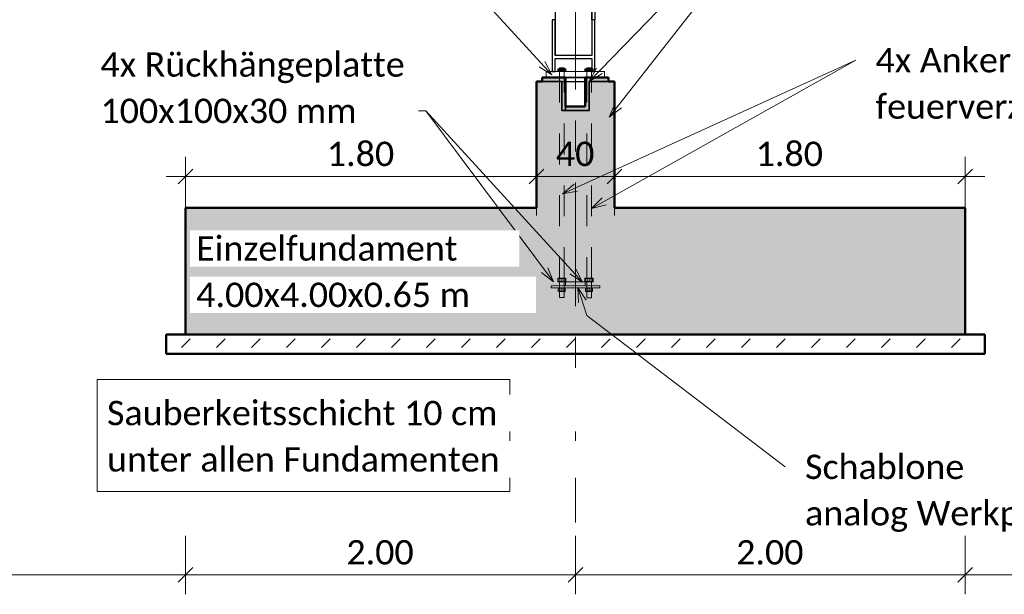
# Model space of a CAD drawing. Header units: metres. Extents: x -3 to 135, y -4 to 27.
# Tile 62 of 81: x 86.48 to 91.53, y -2.48 to 0.47. Entities that reach past the tile are written whole.
import ezdxf

# ---------------------------------------------------------------- set-up
doc = ezdxf.new("R2010")
doc.units = ezdxf.units.M
for name, pattern in [('Rasterlinie', [1.11125, 0.635, -0.15875, 0.15875, -0.15875]), ('Strich', [0.3175, 0.15875, -0.15875]), ('Verdeckt', [0.15, 0.1, -0.05])]:
    doc.linetypes.add(name, pattern=pattern)
for name, color, linetype, lineweight in [('_Verdeckte Linien_', 7, 'Strich', 18), ('A-ANNO-DIMS', 211, 'Continuous', 9), ('A-ANNO-DIMS-50', 211, 'Continuous', 9), ('A-DETL-THIN', 151, 'Continuous', 18), ('A-FLOR', 192, 'Continuous', 35), ('A-FLOR-PATT', 8, 'Continuous', 50), ('S-BEAM', 12, 'Continuous', 35), ('S-FNDN', 32, 'Continuous', 35), ('S-FNDN-HDLN', 4, 'Verdeckt', 25), ('S-GRID', 1, 'Continuous', 9), ('Text', 250, 'Continuous', 9), ('Tragwerksverbindungen', 7, 'Continuous', 18)]:
    doc.layers.add(name, color=color, linetype=linetype, lineweight=lineweight)
doc.styles.add('Calibri_1', font='calibri.ttf', dxfattribs={"height": 0.125})
doc.dimstyles.new('DIM25', dxfattribs={"dimscale": 0.3048, "dimtxt": 0.147169, "dimasz": 0.246063, "dimexe": 0.328084, "dimexo": 0.0625, "dimgap": 0.016404, "dimtad": 1, "dimrnd": 0.001, "dimzin": 0, "dimdsep": 46, "dimtxsty": 'Calibri_1', "dimblk1": 'OBLIQUE', "dimblk2": 'OBLIQUE', "dimsah": 1, "dimcen": 0.09, "dimdle": 0.328084, "dimadec": 0, "dimazin": 0, "dimtfac": 1, "dimtdec": 4, "dimtix": 1, "dimtmove": 0, "dimatfit": 3, "dimfxl": 0.656168, "dimfxlon": 1, "dimtvp": 1, "dimtolj": 1, "dimtzin": 0, "dimlwd": 18, "dimlwe": 18, "dimarcsym": 2})
doc.dimstyles.new('DIM25_1', dxfattribs={"dimscale": 0.3048, "dimtxt": 0.147169, "dimasz": 0.246063, "dimexe": 0.328084, "dimexo": 0.0625, "dimgap": 0.016404, "dimtad": 1, "dimdec": 1, "dimlfac": 100, "dimrnd": 0.1, "dimdsep": 46, "dimtxsty": 'Calibri_1', "dimblk1": 'OBLIQUE', "dimblk2": 'OBLIQUE', "dimsah": 1, "dimcen": 0.09, "dimdle": 0.328084, "dimadec": 0, "dimazin": 0, "dimtfac": 1, "dimtdec": 4, "dimtix": 1, "dimtmove": 0, "dimatfit": 3, "dimfxl": 0.656168, "dimfxlon": 1, "dimtvp": 1, "dimtolj": 1, "dimtzin": 0, "dimlwd": 18, "dimlwe": 18, "dimarcsym": 2})
pattern_1 = [(45, (72.76133, 2.195), (-0.0898026, 0.0898026), [0.0635, -0.0635])]

# ---------------------------------------------------------------- blocks, each defined once
blk = doc.blocks.new('SP-TV-AP-Rechteck_002 - AP-Rechteck-1128527-1 - 1')
at = {"layer": 'Tragwerksverbindungen'}
for p, q in [((2.4135, 0.2), (2.7135, 0.2)), ((2.4135, 0.17), (2.4135, 0.2)), ((2.7135, 0.17), (2.4135, 0.17)), ((2.7135, 0.2), (2.7135, 0.17))]:
    blk.add_line(p, q, dxfattribs=at)
blk = doc.blocks.new('SP-TV-AP-Rechteck_002 - AP-Rechteck-1128540-1 - 1')
at = {"layer": 'Tragwerksverbindungen'}
for p, q in [((2.4385, -0.9), (2.6885, -0.9)), ((2.4385, -0.91), (2.4385, -0.9)), ((2.6885, -0.9), (2.6885, -0.91)), ((2.6885, -0.91), (2.4385, -0.91))]:
    blk.add_line(p, q, dxfattribs=at)
blk = doc.blocks.new('SP-TV-Schraube_Mutter_001 - M24-V46-1 - 1')
at = {"layer": 'Tragwerksverbindungen', "linetype": 'Strich'}
for points in [[(10.4831, 0.2), (10.4831, 0.215), (10.4727, 0.215), (10.4727, 0.2)], [(10.4831, 0.2), (10.5039, 0.2), (10.5039, 0.215), (10.4831, 0.215)], [(10.5143, 0.2), (10.5143, 0.215), (10.5039, 0.215), (10.5039, 0.2)]]:
    blk.add_hatch(color=142, dxfattribs=at).paths.add_polyline_path(points)
at = {"layer": '_Verdeckte Linien_'}
for p, q in [((10.4815, 0.2), (10.4815, -0.8605)), ((10.5055, -0.8605), (10.5055, 0.2)), ((10.4727, -0.8605), (10.4831, -0.8605)), ((10.4727, -0.8795), (10.4727, -0.8605)), ((10.4831, -0.8795), (10.4727, -0.8795)), ((10.4815, -0.8795), (10.4815, -0.9602)), ((10.4831, -0.8605), (10.5039, -0.8605)), ((10.4831, -0.8795), (10.4831, -0.8605)), ((10.5039, -0.8795), (10.4831, -0.8795)), ((10.5039, -0.8605), (10.5143, -0.8605)), ((10.5039, -0.8795), (10.5039, -0.8605)), ((10.5143, -0.8795), (10.5039, -0.8795)), ((10.5055, -0.9602), (10.5055, -0.8795)), ((10.5143, -0.8795), (10.5143, -0.8605)), ((10.4815, -0.9602), (10.4935, -0.9602)), ((10.4819, -0.9602), (10.4935, -0.9602)), ((10.4935, -0.9602), (10.5051, -0.9602)), ((10.4935, -0.9602), (10.5055, -0.9602))]:
    blk.add_line(p, q, dxfattribs=at)
at = {"layer": 'Tragwerksverbindungen'}
for p, q in [((10.4727, 0.215), (10.4831, 0.215)), ((10.4727, 0.2), (10.4727, 0.215)), ((10.4831, 0.215), (10.5039, 0.215)), ((10.4831, 0.2), (10.4831, 0.215)), ((10.5039, 0.215), (10.5143, 0.215)), ((10.5039, 0.2), (10.5039, 0.215)), ((10.5143, 0.2), (10.5143, 0.215)), ((10.4831, 0.2), (10.4727, 0.2)), ((10.5039, 0.2), (10.4831, 0.2)), ((10.5143, 0.2), (10.5039, 0.2))]:
    blk.add_line(p, q, dxfattribs=at)
blk = doc.blocks.new('SP-TV-Mutter_001 - M24-V47-1 - 1')
at = {"layer": '_Verdeckte Linien_'}
for p, q in [((10.4773, -0.91), (10.4755, -0.911)), ((10.4755, -0.9264), (10.4755, -0.9126)), ((10.4755, -0.928), (10.4773, -0.929)), ((10.4819, -0.91), (10.4779, -0.91)), ((10.4935, -0.91), (10.4779, -0.91)), ((10.4779, -0.929), (10.4935, -0.929)), ((10.4779, -0.929), (10.4819, -0.929)), ((10.5092, -0.91), (10.4935, -0.91)), ((10.4935, -0.9264), (10.4935, -0.9126)), ((10.4935, -0.929), (10.5092, -0.929)), ((10.5092, -0.91), (10.5052, -0.91)), ((10.5052, -0.929), (10.5092, -0.929)), ((10.5115, -0.911), (10.5097, -0.91)), ((10.5097, -0.929), (10.5115, -0.928)), ((10.5115, -0.9264), (10.5115, -0.9126))]:
    blk.add_line(p, q, dxfattribs=at)
for points in [[(10.4755, -0.9126), (10.4755, -0.9116), (10.4755, -0.911), (10.4755, -0.911)], [(10.4755, -0.911), (10.4755, -0.911), (10.4755, -0.9116), (10.4755, -0.9126)], [(10.4935, -0.9126), (10.4906, -0.9116), (10.4846, -0.9105), (10.4786, -0.9116), (10.4755, -0.9126)], [(10.4755, -0.9264), (10.4755, -0.9274), (10.4755, -0.928), (10.4755, -0.928)], [(10.4755, -0.928), (10.4755, -0.928), (10.4755, -0.9274), (10.4755, -0.9264)], [(10.4755, -0.9264), (10.4786, -0.9274), (10.4846, -0.9285), (10.4906, -0.9274), (10.4935, -0.9264)], [(10.5115, -0.9126), (10.5086, -0.9116), (10.5026, -0.9105), (10.4966, -0.9116), (10.4935, -0.9126)], [(10.4935, -0.9264), (10.4966, -0.9274), (10.5026, -0.9285), (10.5086, -0.9274), (10.5115, -0.9264)], [(10.5115, -0.9126), (10.5115, -0.9116), (10.5115, -0.911), (10.5115, -0.911)], [(10.5115, -0.911), (10.5115, -0.911), (10.5115, -0.9116), (10.5115, -0.9126)], [(10.5115, -0.9264), (10.5115, -0.9274), (10.5115, -0.928), (10.5115, -0.928)], [(10.5115, -0.928), (10.5115, -0.928), (10.5115, -0.9274), (10.5115, -0.9264)]]:
    blk.add_open_spline(points, degree=3, dxfattribs=at)
blk = doc.blocks.new('SP-TV-Schraube_Mutter_001 - M24-V49-1 - 1')
at = {"layer": 'Tragwerksverbindungen', "linetype": 'Strich'}
for points in [[(10.6231, 0.2), (10.6231, 0.215), (10.6127, 0.215), (10.6127, 0.2)], [(10.6231, 0.2), (10.6439, 0.2), (10.6439, 0.215), (10.6231, 0.215)], [(10.6439, 0.2), (10.6475, 0.2), (10.6475, 0.215), (10.6439, 0.215)]]:
    blk.add_hatch(color=142, dxfattribs=at).paths.add_polyline_path(points)
at = {"layer": '_Verdeckte Linien_'}
for p, q in [((10.6476, 0.215), (10.6543, 0.215)), ((10.6543, 0.215), (10.6543, 0.2)), ((10.6215, 0.2), (10.6215, -0.8606)), ((10.6455, -0.8606), (10.6455, 0.2)), ((10.6127, -0.8606), (10.6231, -0.8606)), ((10.6127, -0.8606), (10.6127, -0.8796)), ((10.6231, -0.8796), (10.6127, -0.8796)), ((10.6215, -0.8796), (10.6215, -0.9617)), ((10.6231, -0.8606), (10.6439, -0.8606)), ((10.6231, -0.8796), (10.6231, -0.8606)), ((10.6439, -0.8796), (10.6231, -0.8796)), ((10.6439, -0.8606), (10.6543, -0.8606)), ((10.6439, -0.8606), (10.6439, -0.8796)), ((10.6543, -0.8796), (10.6439, -0.8796)), ((10.6455, -0.9617), (10.6455, -0.8796)), ((10.6543, -0.8606), (10.6543, -0.8796)), ((10.6215, -0.9617), (10.6335, -0.9617)), ((10.6219, -0.9617), (10.6335, -0.9617)), ((10.6335, -0.9617), (10.6451, -0.9617)), ((10.6335, -0.9617), (10.6455, -0.9617))]:
    blk.add_line(p, q, dxfattribs=at)
at = {"layer": 'Tragwerksverbindungen'}
for p, q in [((10.6127, 0.215), (10.6231, 0.215)), ((10.6127, 0.215), (10.6127, 0.2)), ((10.6231, 0.215), (10.6439, 0.215)), ((10.6231, 0.2), (10.6231, 0.215)), ((10.6439, 0.215), (10.6475, 0.215)), ((10.6439, 0.215), (10.6439, 0.2)), ((10.6231, 0.2), (10.6127, 0.2)), ((10.6439, 0.2), (10.6231, 0.2)), ((10.6543, 0.2), (10.6439, 0.2))]:
    blk.add_line(p, q, dxfattribs=at)
blk = doc.blocks.new('SP-TV-Mutter_001 - M24-1128538-1 - 1')
at = {"layer": '_Verdeckte Linien_'}
for p, q in [((2.6173, -0.91), (2.6155, -0.911)), ((2.6155, -0.9126), (2.6155, -0.9264)), ((2.6155, -0.928), (2.6173, -0.929)), ((2.6219, -0.91), (2.6179, -0.91)), ((2.6335, -0.91), (2.6179, -0.91)), ((2.6179, -0.929), (2.6335, -0.929)), ((2.6179, -0.929), (2.6219, -0.929)), ((2.6492, -0.91), (2.6335, -0.91)), ((2.6335, -0.9264), (2.6335, -0.9126)), ((2.6335, -0.929), (2.6492, -0.929)), ((2.6492, -0.91), (2.6452, -0.91)), ((2.6452, -0.929), (2.6492, -0.929)), ((2.6515, -0.911), (2.6497, -0.91)), ((2.6497, -0.929), (2.6515, -0.928)), ((2.6515, -0.9126), (2.6515, -0.9264))]:
    blk.add_line(p, q, dxfattribs=at)
for points in [[(2.6335, -0.9126), (2.6305, -0.9116), (2.6244, -0.9105), (2.6185, -0.9116), (2.6155, -0.9126)], [(2.6155, -0.9126), (2.6155, -0.9116), (2.6155, -0.911), (2.6155, -0.911)], [(2.6155, -0.911), (2.6155, -0.911), (2.6155, -0.9116), (2.6155, -0.9126)], [(2.6155, -0.9264), (2.6185, -0.9274), (2.6244, -0.9285), (2.6305, -0.9274), (2.6335, -0.9264)], [(2.6155, -0.9264), (2.6155, -0.9274), (2.6155, -0.928), (2.6155, -0.928)], [(2.6155, -0.928), (2.6155, -0.928), (2.6155, -0.9274), (2.6155, -0.9264)], [(2.6515, -0.9126), (2.6486, -0.9116), (2.6426, -0.9105), (2.6366, -0.9116), (2.6335, -0.9126)], [(2.6335, -0.9264), (2.6366, -0.9274), (2.6426, -0.9285), (2.6486, -0.9274), (2.6515, -0.9264)], [(2.6515, -0.9126), (2.6515, -0.9116), (2.6515, -0.911), (2.6515, -0.911)], [(2.6515, -0.911), (2.6515, -0.911), (2.6515, -0.9116), (2.6515, -0.9126)], [(2.6515, -0.9264), (2.6515, -0.9274), (2.6515, -0.928), (2.6515, -0.928)], [(2.6515, -0.928), (2.6515, -0.928), (2.6515, -0.9274), (2.6515, -0.9264)]]:
    blk.add_open_spline(points, degree=3, dxfattribs=at)
blk = doc.blocks.new('SP-TV-AP-Rechteck_002 - AP-Rechteck-1128539-1 - 1')
at = {"layer": '_Verdeckte Linien_'}
for p, q in [((2.5135, -0.88), (2.6135, -0.88)), ((2.5135, -0.9), (2.5135, -0.88)), ((2.6135, -0.9), (2.5135, -0.9)), ((2.6135, -0.88), (2.6135, -0.9))]:
    blk.add_line(p, q, dxfattribs=at)
blk = doc.blocks.new('DIMBLOCK131-1 - 1')
at = {"layer": 'A-ANNO-DIMS-50', "lineweight": 18}
for p, q in [((91.3309, -2.3844), (91.3309, -2.1844)), ((95.3309, -2.3844), (95.3309, -2.1844)), ((95.3309, -2.3844), (91.3309, -2.3844)), ((91.3309, -2.3844), (91.3309, -2.4844)), ((95.3309, -2.3844), (95.3309, -2.4844))]:
    blk.add_line(p, q, dxfattribs=at)
at = {"layer": 'A-ANNO-DIMS-50', "lineweight": 35}
for p, q in [((91.3309, -2.3844), (91.3684, -2.3469)), ((95.3309, -2.3844), (95.3684, -2.3469)), ((91.3309, -2.3844), (91.2934, -2.4219)), ((95.3309, -2.3844), (95.2934, -2.4219))]:
    blk.add_line(p, q, dxfattribs=at)
at = {"layer": 'A-ANNO-DIMS-50', "color": 0, "lineweight": 18, "insert": (93.1557, -2.2061), "char_height": 0.125, "width": 0.420292, "attachment_point": 1, "line_spacing_factor": 1.158048, "style": 'Calibri_1'}
blk.add_mtext('4.00', dxfattribs=at)
blk = doc.blocks.new('_Oblique')
at = {"color": 0, "linetype": 'ByBlock', "lineweight": -2}
blk.add_line((-0.5, -0.5), (0.5, 0.5), dxfattribs=at)
blk = doc.blocks.new('DIMBLOCK132-1 - 1')
at = {"layer": 'A-ANNO-DIMS-50', "lineweight": 18}
for p, q in [((89.3309, -2.3844), (89.3309, -2.1844)), ((91.3309, -2.3844), (91.3309, -2.1844)), ((91.3309, -2.3844), (89.3309, -2.3844)), ((89.3309, -2.3844), (89.3309, -2.4844)), ((91.3309, -2.3844), (91.3309, -2.4844))]:
    blk.add_line(p, q, dxfattribs=at)
at = {"layer": 'A-ANNO-DIMS-50', "lineweight": 35}
for p, q in [((89.3309, -2.3844), (89.3684, -2.3469)), ((91.3309, -2.3844), (91.3684, -2.3469)), ((89.3309, -2.3844), (89.2934, -2.4219)), ((91.3309, -2.3844), (91.2934, -2.4219))]:
    blk.add_line(p, q, dxfattribs=at)
at = {"layer": 'A-ANNO-DIMS-50', "color": 0, "lineweight": 18, "insert": (90.1557, -2.2061), "char_height": 0.125, "width": 0.420292, "attachment_point": 1, "line_spacing_factor": 1.158048, "style": 'Calibri_1'}
blk.add_mtext('2.00', dxfattribs=at)
blk = doc.blocks.new('DIMBLOCK133-1 - 1')
at = {"layer": 'A-ANNO-DIMS-50', "lineweight": 18}
for p, q in [((87.3309, -2.3844), (87.3309, -2.1844)), ((89.3309, -2.3844), (89.3309, -2.1844)), ((89.3309, -2.3844), (87.3309, -2.3844)), ((87.3309, -2.3844), (87.3309, -2.4844)), ((89.3309, -2.3844), (89.3309, -2.4844))]:
    blk.add_line(p, q, dxfattribs=at)
at = {"layer": 'A-ANNO-DIMS-50', "lineweight": 35}
for p, q in [((87.3309, -2.3844), (87.3684, -2.3469)), ((89.3309, -2.3844), (89.3684, -2.3469)), ((87.3309, -2.3844), (87.2934, -2.4219)), ((89.3309, -2.3844), (89.2934, -2.4219))]:
    blk.add_line(p, q, dxfattribs=at)
at = {"layer": 'A-ANNO-DIMS-50', "color": 0, "lineweight": 18, "insert": (88.1557, -2.2061), "char_height": 0.125, "width": 0.420292, "attachment_point": 1, "line_spacing_factor": 1.158048, "style": 'Calibri_1'}
blk.add_mtext('2.00', dxfattribs=at)
blk = doc.blocks.new('DIMBLOCK134-1 - 1')
at = {"layer": 'A-ANNO-DIMS-50', "lineweight": 18}
for p, q in [((83.3309, -2.3844), (83.3309, -2.1844)), ((87.3309, -2.3844), (87.3309, -2.1844)), ((87.3309, -2.3844), (83.3309, -2.3844)), ((83.3309, -2.3844), (83.3309, -2.4844)), ((87.3309, -2.3844), (87.3309, -2.4844))]:
    blk.add_line(p, q, dxfattribs=at)
at = {"layer": 'A-ANNO-DIMS-50', "lineweight": 35}
for p, q in [((83.3309, -2.3844), (83.3684, -2.3469)), ((87.3309, -2.3844), (87.3684, -2.3469)), ((83.3309, -2.3844), (83.2934, -2.4219)), ((87.3309, -2.3844), (87.2934, -2.4219))]:
    blk.add_line(p, q, dxfattribs=at)
at = {"layer": 'A-ANNO-DIMS-50', "color": 0, "lineweight": 18, "insert": (85.1557, -2.2061), "char_height": 0.125, "width": 0.420292, "attachment_point": 1, "line_spacing_factor": 1.158048, "style": 'Calibri_1'}
blk.add_mtext('4.00', dxfattribs=at)
blk = doc.blocks.new('DIMBLOCK157-1 - 1')
at = {"layer": 'A-ANNO-DIMS-50', "lineweight": 18}
for p, q in [((89.5309, -0.3382), (89.5309, -0.2382)), ((91.3309, -0.3382), (91.3309, -0.2382)), ((91.4309, -0.3382), (89.5309, -0.3382)), ((89.5309, -0.3382), (89.5309, -0.5382)), ((91.3309, -0.3382), (91.3309, -0.5382))]:
    blk.add_line(p, q, dxfattribs=at)
at = {"layer": 'A-ANNO-DIMS-50', "lineweight": 35}
for p, q in [((89.5309, -0.3382), (89.5684, -0.3007)), ((91.3309, -0.3382), (91.3684, -0.3007)), ((89.5309, -0.3382), (89.4934, -0.3757)), ((91.3309, -0.3382), (91.2934, -0.3757))]:
    blk.add_line(p, q, dxfattribs=at)
at = {"layer": 'A-ANNO-DIMS-50', "color": 0, "lineweight": 18, "insert": (90.2557, -0.16), "char_height": 0.125, "width": 0.420292, "attachment_point": 1, "line_spacing_factor": 1.158048, "style": 'Calibri_1'}
blk.add_mtext('1.80', dxfattribs=at)
blk = doc.blocks.new('DIMBLOCK158-1 - 1')
at = {"layer": 'A-ANNO-DIMS-50', "lineweight": 18}
for p, q in [((89.1309, -0.3382), (89.1309, -0.2382)), ((89.5309, -0.3382), (89.5309, -0.2382)), ((89.5309, -0.3382), (89.1309, -0.3382)), ((89.1309, -0.3382), (89.1309, -0.5382)), ((89.5309, -0.3382), (89.5309, -0.5382))]:
    blk.add_line(p, q, dxfattribs=at)
at = {"layer": 'A-ANNO-DIMS-50', "lineweight": 35}
for p, q in [((89.1309, -0.3382), (89.1684, -0.3007)), ((89.5309, -0.3382), (89.5684, -0.3007)), ((89.1309, -0.3382), (89.0934, -0.3757)), ((89.5309, -0.3382), (89.4934, -0.3757))]:
    blk.add_line(p, q, dxfattribs=at)
at = {"layer": 'A-ANNO-DIMS-50', "color": 0, "lineweight": 18, "insert": (89.2308, -0.16), "char_height": 0.125, "width": 0.240167, "attachment_point": 1, "line_spacing_factor": 1.158048, "style": 'Calibri_1'}
blk.add_mtext('40', dxfattribs=at)
blk = doc.blocks.new('DIMBLOCK159-1 - 1')
at = {"layer": 'A-ANNO-DIMS-50', "lineweight": 18}
for p, q in [((87.3309, -0.3382), (87.3309, -0.2382)), ((89.1309, -0.3382), (89.1309, -0.2382)), ((89.1309, -0.3382), (87.2309, -0.3382)), ((87.3309, -0.3382), (87.3309, -0.5382)), ((89.1309, -0.3382), (89.1309, -0.5382))]:
    blk.add_line(p, q, dxfattribs=at)
at = {"layer": 'A-ANNO-DIMS-50', "lineweight": 35}
for p, q in [((87.3309, -0.3382), (87.3684, -0.3007)), ((89.1309, -0.3382), (89.1684, -0.3007)), ((87.3309, -0.3382), (87.2934, -0.3757)), ((89.1309, -0.3382), (89.0934, -0.3757))]:
    blk.add_line(p, q, dxfattribs=at)
at = {"layer": 'A-ANNO-DIMS-50', "color": 0, "lineweight": 18, "insert": (88.0557, -0.16), "char_height": 0.125, "width": 0.420292, "attachment_point": 1, "line_spacing_factor": 1.158048, "style": 'Calibri_1'}
blk.add_mtext('1.80', dxfattribs=at)

msp = doc.modelspace()

# ---------------------------------------------------------------- hatches: boundary and pattern name
at = {"layer": 'A-FLOR-PATT', "lineweight": 35}
h = msp.add_hatch(color=256, dxfattribs=at)
h.paths.add_polyline_path([(89.2609, 0.15), (89.2609, 0.17), (89.1609, 0.17), (89.1609, 0.15)])
h.paths.add_polyline_path([(89.5009, 0.15), (89.5009, 0.17), (89.4009, 0.17), (89.4009, 0.15)])
for points in [[(89.2609, 0), (89.2809, 0), (89.2809, 0.17), (89.2609, 0.17), (89.2609, 0.15)], [(89.4009, 0), (89.4009, 0.17), (89.3809, 0.17), (89.3809, 0)], [(89.2809, 0), (89.3809, 0), (89.3809, 0.02), (89.2809, 0.02)]]:
    msp.add_hatch(color=256, dxfattribs=at).paths.add_polyline_path(points)
at = {"layer": 'A-FLOR-PATT', "lineweight": 18}
h = msp.add_hatch(dxfattribs=at)
h.set_pattern_fill('FP_1', color=256, style=0, pattern_type=2)
h.set_pattern_definition(pattern_1)
h.paths.add_polyline_path([(91.3803, -1.25), (91.4309, -1.25), (91.4309, -1.15), (87.2309, -1.15), (87.2309, -1.25), (89.771, -1.25)])
h = msp.add_hatch(dxfattribs=at)
h.set_pattern_fill('FP_1', color=256, style=0, pattern_type=2)
h.set_pattern_definition(pattern_1)
h.paths.add_polyline_path([(91.3803, -1.25), (91.4309, -1.25), (91.4309, -1.15), (87.2309, -1.15), (87.2309, -1.25), (89.771, -1.25)])
at = {"layer": 'S-FNDN'}
msp.add_hatch(color=256, dxfattribs=at).paths.add_polyline_path([(89.3686, -0.5), (89.5309, -0.5), (89.5309, 0.15), (89.4009, 0.15), (89.4009, 0), (89.2609, 0), (89.2609, 0.15), (89.1309, 0.15), (89.1309, -0.5)])
h = msp.add_hatch(color=256, dxfattribs=at)
h.paths.add_polyline_path([(91.3309, -1.15), (91.3309, -0.5), (87.3309, -0.5), (87.3309, -1.15), (89.771, -1.15)])
h.paths.add_polyline_path([(89.2681, -0.91), (89.2059, -0.91), (89.2059, -0.9), (89.4559, -0.9), (89.4559, -0.91), (89.3686, -0.91)])

# ---------------------------------------------------------------- linework, layer by layer
at = {"layer": 'A-DETL-THIN'}
for p, q in [((89.2489, 0.2), (89.2489, 0.22)), ((89.2489, 0.22), (89.2728, 0.22)), ((89.2505, 0.215), (89.2505, 0.2)), ((89.2712, 0.215), (89.2712, 0.2)), ((89.2728, 0.22), (89.2728, 0.2)), ((89.3889, 0.2), (89.3889, 0.22)), ((89.3889, 0.22), (89.4128, 0.22)), ((89.4128, 0.22), (89.4128, 0.2)), ((89.2505, -0.8605), (89.2505, -0.88)), ((89.2712, -0.861), (89.2712, -0.88)), ((89.3905, -0.8609), (89.3905, -0.8799)), ((89.4112, -0.8609), (89.4112, -0.8799)), ((89.2505, -0.91), (89.2505, -0.929)), ((89.2712, -0.91), (89.2712, -0.929)), ((89.3829, -0.928), (89.3847, -0.929)), ((89.3905, -0.91), (89.3905, -0.929)), ((89.4112, -0.91), (89.4112, -0.929))]:
    msp.add_line(p, q, dxfattribs=at)
at = {"layer": 'A-FLOR', "lineweight": 50}
for p, q in [((91.4309, -1.15), (87.2309, -1.15)), ((87.2309, -1.15), (87.2309, -1.25)), ((91.4309, -1.15), (87.2309, -1.15)), ((87.2309, -1.15), (87.2309, -1.25)), ((91.4309, -1.25), (91.4309, -1.15)), ((91.4309, -1.25), (91.4309, -1.15)), ((87.2309, -1.25), (91.4309, -1.25)), ((87.2309, -1.25), (91.4309, -1.25))]:
    msp.add_line(p, q, dxfattribs=at)
at = {"layer": 'S-BEAM', "lineweight": 25}
for p, q in [((89.2269, 3.9999), (89.2269, 0.2832)), ((89.4149, 0.4667), (89.4149, 4.0101)), ((89.4149, 3.9999), (89.4149, 0.2832)), ((89.4309, 4.0101), (89.4309, 0.4667)), ((89.2269, 0.4667), (89.2109, 0.4667)), ((89.2109, 0.4667), (89.2109, 0.2)), ((89.2269, 0.2832), (89.2269, 0.4667)), ((89.4149, 0.4667), (89.4149, 0.2832)), ((89.4309, 0.4667), (89.4149, 0.4667)), ((89.4309, 0.2), (89.4309, 0.4667)), ((89.4149, 0.2832), (89.2269, 0.2832)), ((89.2269, 0.2), (89.2269, 0.2666)), ((89.2269, 0.2666), (89.4149, 0.2666)), ((89.4149, 0.2666), (89.4149, 0.2)), ((89.2109, 0.2), (89.2269, 0.2)), ((89.4149, 0.2), (89.4309, 0.2))]:
    msp.add_line(p, q, dxfattribs=at)
at = {"layer": 'S-FNDN', "lineweight": 50}
for p, q in [((89.2609, 0.17), (89.1609, 0.17)), ((89.1609, 0.17), (89.1609, 0.15)), ((89.2809, 0.17), (89.2609, 0.17)), ((89.2809, 0.02), (89.2809, 0.17)), ((89.4009, 0.17), (89.3809, 0.17)), ((89.3809, 0.17), (89.3809, 0.02)), ((89.5009, 0.17), (89.4009, 0.17)), ((89.5009, 0.15), (89.5009, 0.17)), ((89.1609, 0.15), (89.1309, 0.15)), ((89.1309, 0.15), (89.1309, -0.5)), ((89.5309, 0.15), (89.5009, 0.15)), ((89.5309, -0.5), (89.5309, 0.15)), ((89.3809, 0.02), (89.2809, 0.02)), ((89.1309, -0.5), (87.3309, -0.5)), ((87.3309, -0.5), (87.3309, -1.15)), ((91.3309, -0.5), (89.5309, -0.5)), ((91.3309, -1.15), (91.3309, -0.5)), ((87.3309, -1.15), (91.3309, -1.15))]:
    msp.add_line(p, q, dxfattribs=at)
at = {"layer": 'S-FNDN'}
for p, q in [((89.2809, 0.17), (89.3809, 0.17)), ((89.2809, 0.17), (89.2809, 0.02)), ((89.2609, 0.15), (89.1609, 0.15)), ((89.1609, 0.15), (89.2609, 0.15)), ((89.2609, 0.15), (89.2609, 0)), ((89.2609, 0), (89.2609, 0.15)), ((89.2809, 0.15), (89.2809, 0)), ((89.5009, 0.15), (89.4009, 0.15)), ((89.4009, 0.15), (89.4009, 0)), ((89.4009, 0.15), (89.5009, 0.15)), ((89.4009, 0), (89.4009, 0.15)), ((89.4009, 0), (89.4009, 0.15)), ((89.2809, 0), (89.2809, 0.02)), ((89.2609, 0), (89.2809, 0)), ((89.2809, 0), (89.2609, 0)), ((89.3809, 0), (89.2809, 0)), ((89.2809, 0), (89.4009, 0)), ((89.2809, 0), (89.3809, 0)), ((89.4009, 0), (89.3809, 0)), ((89.3809, 0), (89.4009, 0))]:
    msp.add_line(p, q, dxfattribs=at)
at = {"layer": 'S-FNDN-HDLN'}
for p, q in [((89.2609, 0.15), (89.2809, 0.15)), ((89.2809, 0.15), (89.4009, 0.15))]:
    msp.add_line(p, q, dxfattribs=at)
at = {"layer": 'S-GRID', "linetype": 'Rasterlinie'}
msp.add_line((89.3309, -2.1152), (89.3309, 7.0146), dxfattribs=at)
at = {"layer": 'Text'}
for p, q in [((89.4016, 0.1498), (91.7353, 2.5675)), ((89.2103, 0.1834), (88.6051, 0.8438)), ((89.5047, -0.0332), (89.9403, 0.5217)), ((89.2646, -0.4273), (90.7692, 0.2585)), ((89.4131, -0.5027), (90.7692, 0.2585)), ((89.2103, 0.1834), (89.1448, 0.2251)), ((89.2103, 0.1834), (89.1744, 0.2523)), ((89.4016, 0.1498), (89.4392, 0.2177)), ((89.4016, 0.1498), (89.4681, 0.1898)), ((89.5047, -0.0332), (89.5352, 0.0382)), ((89.5047, -0.0332), (89.5668, 0.0134)), ((88.5631, -0.0017), (88.3152, -0.0017)), ((89.368, -0.8807), (88.5631, -0.0017)), ((89.218, -0.8804), (88.5631, -0.0017)), ((89.2646, -0.4273), (89.3245, -0.3779)), ((89.2646, -0.4273), (89.3412, -0.4145)), ((89.4131, -0.5027), (89.4687, -0.4484)), ((89.4131, -0.5027), (89.4884, -0.4835)), ((89.218, -0.8804), (89.1893, -0.8083)), ((89.218, -0.8804), (89.1571, -0.8323)), ((89.368, -0.8807), (89.3025, -0.839)), ((89.368, -0.8807), (89.3322, -0.8118)), ((89.3428, -0.9094), (89.3853, -0.9744)), ((89.3428, -0.9094), (89.3472, -0.9869)), ((89.3428, -0.9094), (89.3897, -1.052)), ((89.3897, -1.052), (90.4077, -1.8298))]:
    msp.add_line(p, q, dxfattribs=at)
at = {"layer": 'Text', "flags": 128}
msp.add_lwpolyline([(86.8777, -1.3807), (88.9952, -1.3807), (88.9952, -1.9567), (86.8777, -1.9567)], close=True, dxfattribs=at)

# ---------------------------------------------------------------- block references
at = {"layer": '_Verdeckte Linien_'}
for name, p in [('SP-TV-Schraube_Mutter_001 - M24-V46-1 - 1', (78.7673, 0)), ('SP-TV-Schraube_Mutter_001 - M24-V49-1 - 1', (78.7673, 0)), ('SP-TV-Mutter_001 - M24-V47-1 - 1', (78.7673, 0.049)), ('SP-TV-AP-Rechteck_002 - AP-Rechteck-1128539-1 - 1', (86.7673, 0)), ('SP-TV-Mutter_001 - M24-1128538-1 - 1', (86.7673, 0.049)), ('SP-TV-Mutter_001 - M24-V47-1 - 1', (78.7673, 0)), ('SP-TV-Mutter_001 - M24-1128538-1 - 1', (86.7673, 0))]:
    msp.add_blockref(name, p, dxfattribs=at)
at = {"layer": 'Tragwerksverbindungen'}
for name in ['SP-TV-AP-Rechteck_002 - AP-Rechteck-1128527-1 - 1', 'SP-TV-AP-Rechteck_002 - AP-Rechteck-1128540-1 - 1']:
    msp.add_blockref(name, (86.7673, 0), dxfattribs=at)

# ---------------------------------------------------------------- texts
at = {"layer": 'Text', "color": 7, "char_height": 0.125, "attachment_point": 1, "style": 'Calibri_1', "bg_fill": 3, "box_fill_scale": 1.25, "bg_fill_color": 256, "bg_fill_true_color": 13158600, "bg_fill_transparency": 0}
for s, insert, width in [('4x Rückhängeplatte', (86.894, 0.2989), 1.895991), ('100x100x30 mm', (86.894, 0.0608), 1.599367), ('Schablone', (90.5093, -1.7673), 0.990084), ('analog Werkplanung AN', (90.5093, -2.0055), 2.328902)]:
    msp.add_mtext(s, dxfattribs=dict(at, insert=insert, width=width))
at = {"layer": 'Text', "color": 7, "char_height": 0.125, "attachment_point": 1, "style": 'Calibri_1'}
for s, insert, width in [('4x Ankerstange M24, 10.9, ', (90.8708, 0.321), 2.621518), ('feuerverzinkt', (90.8708, 0.0828), 1.2827)]:
    msp.add_mtext(s, dxfattribs=dict(at, insert=insert, width=width))

# ---------------------------------------------------------------- dimensions: what is measured, and where the dimension line sits
at = {"layer": 'A-ANNO-DIMS', "lineweight": 18}
for base, p1, p2, dimstyle, override, picture, middle in [((87.3309, -0.3382), (89.1309, -0.5382), (87.3309, -0.5382), 'DIM25', {"dimpost": '<>', "dimfxl": 1.8}, 'DIMBLOCK159-1 - 1', (88.2309, -0.2692)), ((89.1309, -0.3382), (89.5309, -0.5382), (89.1309, -0.5382), 'DIM25_1', {"dimpost": '<>', "dimfxl": 0.4}, 'DIMBLOCK158-1 - 1', (89.3309, -0.2692)), ((89.5309, -0.3382), (91.3309, -0.5382), (89.5309, -0.5382), 'DIM25', {"dimpost": '<>', "dimfxl": 1.8}, 'DIMBLOCK157-1 - 1', (90.4309, -0.2692)), ((83.3309, -2.3844), (87.3309, -2.1844), (83.3309, -2.1844), 'DIM25', {"dimpost": '<>', "dimfxl": 4}, 'DIMBLOCK134-1 - 1', (85.3309, -2.3153)), ((87.3309, -2.3844), (89.3309, -2.1844), (87.3309, -2.1844), 'DIM25', {"dimpost": '<>', "dimfxl": 2}, 'DIMBLOCK133-1 - 1', (88.3309, -2.3153))]:
    dim = msp.add_linear_dim(base=base, p1=p1, p2=p2, dimstyle=dimstyle, override=override, dxfattribs=at)
    dim.commit()
    dim.dimension.update_dxf_attribs({"geometry": picture, "text_midpoint": middle})

# ---------------------------------------------------------------- next in the draw order: texts
at = {"layer": 'Text', "color": 7, "char_height": 0.125, "attachment_point": 1, "style": 'Calibri_1', "bg_fill": 3, "box_fill_scale": 1.25, "bg_fill_color": 256, "bg_fill_true_color": 13158600, "bg_fill_transparency": 0}
for s, insert, width in [('Einzelfundament', (87.3853, -0.6458), 1.627426), ('4.00x4.00x0.65 m', (87.3853, -0.8839), 1.711603), ('Sauberkeitsschicht 10 cm', (86.9277, -1.4909), 2.433122), ('unter allen Fundamenten', (86.9277, -1.729), 2.441138)]:
    msp.add_mtext(s, dxfattribs=dict(at, insert=insert, width=width))

# ---------------------------------------------------------------- next in the draw order: dimensions: what is measured, and where the dimension line sits
at = {"layer": 'A-ANNO-DIMS', "lineweight": 18}
for base, p1, p2, override, picture, middle in [((89.3309, -2.3844), (91.3309, -2.1844), (89.3309, -2.1844), {"dimpost": '<>', "dimfxl": 2}, 'DIMBLOCK132-1 - 1', (90.3309, -2.3153)), ((91.3309, -2.3844), (95.3309, -2.1844), (91.3309, -2.1844), {"dimpost": '<>', "dimfxl": 4}, 'DIMBLOCK131-1 - 1', (93.3309, -2.3153))]:
    dim = msp.add_linear_dim(base=base, p1=p1, p2=p2, dimstyle='DIM25', override=override, dxfattribs=at)
    dim.commit()
    dim.dimension.update_dxf_attribs({"geometry": picture, "text_midpoint": middle})

doc.saveas('drawing.dxf')
